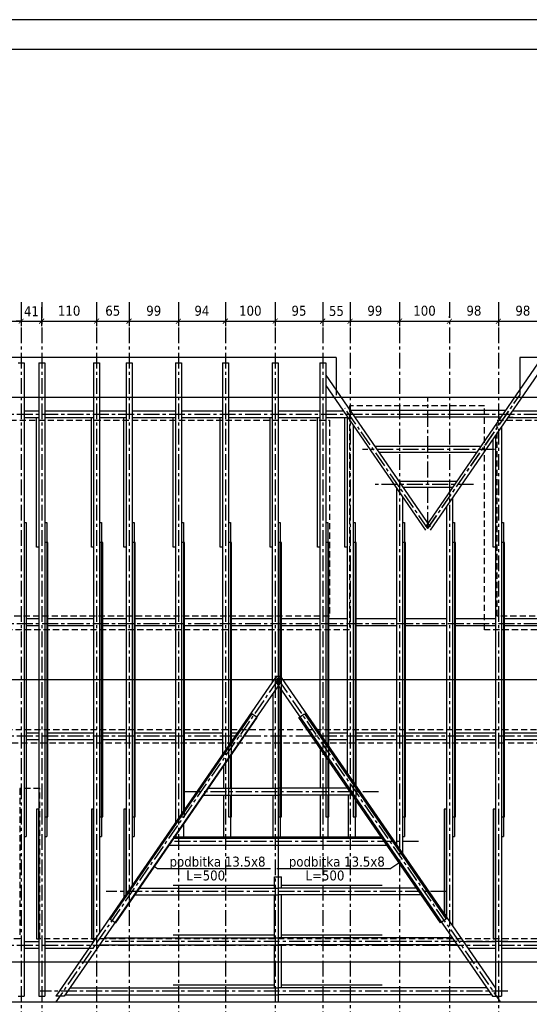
# Model space of a CAD drawing. Header units: millimetres. Extents: x 215282 to 249074, y 9058 to 27069.
# Tile 14 of 51: x 233114 to 234134, y 11713 to 13687. Entities that reach past the tile are written whole.
import ezdxf

# ---------------------------------------------------------------- set-up
doc = ezdxf.new("R2010")
doc.units = ezdxf.units.MM
doc.linetypes.add('CENTER', pattern=[50.8, 31.75, -6.35, 6.35, -6.35])
doc.linetypes.add('DASHED', pattern=[0.75, 0.5, -0.25])
for name, color, linetype in [('01-HM_podstawowa', 8, 'Continuous'), ('02-HM_osie', 8, 'CENTER'), ('04-HM_kontur', 4, 'Continuous')]:
    doc.layers.add(name, color=color, linetype=linetype)
doc.styles.add('HM_standard', font='tahoma.ttf')
doc.dimstyles.new('S100', dxfattribs={"dimscale": 10, "dimtxt": 2, "dimasz": 1, "dimexe": 1, "dimexo": 1, "dimgap": 1, "dimtad": 0, "dimdec": 1, "dimrnd": 0.5, "dimdsep": 46, "dimtxsty": 'HM_standard', "dimblk1": 'ARCHTICK', "dimblk2": 'ARCHTICK', "dimsah": 1, "dimcen": -3, "dimdle": 1, "dimclrt": 256, "dimadec": 0, "dimazin": 0, "dimtfac": 0.8, "dimtdec": 1, "dimtix": 1, "dimtmove": 2, "dimatfit": 3, "dimldrblk": 'ARCHTICK', "dimfxl": 1, "dimtvp": 1, "dimtolj": 1, "dimarcsym": 0})

# ---------------------------------------------------------------- blocks, each defined once
blk = doc.blocks.new('_ARCHTICK')
at = {"color": 0, "linetype": 'ByBlock', "const_width": 0.15}
blk.add_lwpolyline([(-0.5, -0.5), (0.5, 0.5)], dxfattribs=at)
blk = doc.blocks.new('*D247')
at = {"layer": '01-HM_podstawowa', "color": 0, "lineweight": -2, "ltscale": 3, "transparency": 16777216}
for p, q in [((224243, 20196.2), (224243, 20158.1)), ((224346, 20196.2), (224346, 20158.1)), ((224233, 20168.1), (224356, 20168.1))]:
    blk.add_line(p, q, dxfattribs=at)
at = {"layer": 'Defpoints', "color": 0, "transparency": 16777216}
for p in [(224243, 20206.2), (224346, 20206.2), (224346, 20168.1)]:
    blk.add_point(p, dxfattribs=at)
at = {"layer": '01-HM_podstawowa', "color": 0, "lineweight": -2, "ltscale": 3, "transparency": 16777216, "xscale": 10, "yscale": 10, "zscale": 10, "rotation": 180}
blk.add_blockref('_ARCHTICK', (224243, 20168.1), dxfattribs=at)
at = {"layer": '01-HM_podstawowa', "color": 0, "lineweight": -2, "ltscale": 3, "transparency": 16777216, "xscale": 10, "yscale": 10, "zscale": 10}
blk.add_blockref('_ARCHTICK', (224346, 20168.1), dxfattribs=at)
at = {"layer": '01-HM_podstawowa', "ltscale": 3, "transparency": 16777216, "insert": (224294.5, 20188.9), "char_height": 20, "attachment_point": 5, "style": 'HM_standard'}
blk.add_mtext('\\A1;103', dxfattribs=at)
blk = doc.blocks.new('*D248')
at = {"layer": '01-HM_podstawowa', "color": 0, "lineweight": -2, "ltscale": 3, "transparency": 16777216}
for p, q in [((224346, 20196.2), (224346, 20158.1)), ((224387, 20196.2), (224387, 20158.1)), ((224336, 20168.1), (224397, 20168.1)), ((224346, 20168.1), (224336, 20168.1)), ((224387, 20168.1), (224397, 20168.1))]:
    blk.add_line(p, q, dxfattribs=at)
at = {"layer": 'Defpoints', "color": 0, "transparency": 16777216}
for p in [(224346, 20206.2), (224387, 20206.2), (224387, 20168.1)]:
    blk.add_point(p, dxfattribs=at)
at = {"layer": '01-HM_podstawowa', "color": 0, "lineweight": -2, "ltscale": 3, "transparency": 16777216, "xscale": 10, "yscale": 10, "zscale": 10}
blk.add_blockref('_ARCHTICK', (224346, 20168.1), dxfattribs=at)
at = {"layer": '01-HM_podstawowa', "color": 0, "lineweight": -2, "ltscale": 3, "transparency": 16777216, "xscale": 10, "yscale": 10, "zscale": 10, "rotation": 180}
blk.add_blockref('_ARCHTICK', (224387, 20168.1), dxfattribs=at)
at = {"layer": '01-HM_podstawowa', "ltscale": 3, "transparency": 16777216, "insert": (224366.5, 20188.1), "char_height": 20, "attachment_point": 5, "style": 'HM_standard'}
blk.add_mtext('\\A1;41', dxfattribs=at)
blk = doc.blocks.new('*D249')
at = {"layer": '01-HM_podstawowa', "color": 0, "lineweight": -2, "ltscale": 3, "transparency": 16777216}
for p, q in [((224387, 20196.2), (224387, 20158.1)), ((224497, 20196.2), (224497, 20158.1)), ((224377, 20168.1), (224507, 20168.1))]:
    blk.add_line(p, q, dxfattribs=at)
at = {"layer": 'Defpoints', "color": 0, "transparency": 16777216}
for p in [(224387, 20206.2), (224497, 20206.2), (224497, 20168.1)]:
    blk.add_point(p, dxfattribs=at)
at = {"layer": '01-HM_podstawowa', "color": 0, "lineweight": -2, "ltscale": 3, "transparency": 16777216, "xscale": 10, "yscale": 10, "zscale": 10, "rotation": 180}
blk.add_blockref('_ARCHTICK', (224387, 20168.1), dxfattribs=at)
at = {"layer": '01-HM_podstawowa', "color": 0, "lineweight": -2, "ltscale": 3, "transparency": 16777216, "xscale": 10, "yscale": 10, "zscale": 10}
blk.add_blockref('_ARCHTICK', (224497, 20168.1), dxfattribs=at)
at = {"layer": '01-HM_podstawowa', "ltscale": 3, "transparency": 16777216, "insert": (224442, 20188.9), "char_height": 20, "attachment_point": 5, "style": 'HM_standard'}
blk.add_mtext('\\A1;110', dxfattribs=at)
blk = doc.blocks.new('*D250')
at = {"layer": '01-HM_podstawowa', "color": 0, "lineweight": -2, "ltscale": 3, "transparency": 16777216}
for p, q in [((224497, 20196.2), (224497, 20158.1)), ((224562, 20196.2), (224562, 20158.1)), ((224487, 20168.1), (224572, 20168.1))]:
    blk.add_line(p, q, dxfattribs=at)
at = {"layer": 'Defpoints', "color": 0, "transparency": 16777216}
for p in [(224497, 20206.2), (224562, 20206.2), (224562, 20168.1)]:
    blk.add_point(p, dxfattribs=at)
at = {"layer": '01-HM_podstawowa', "color": 0, "lineweight": -2, "ltscale": 3, "transparency": 16777216, "xscale": 10, "yscale": 10, "zscale": 10, "rotation": 180}
blk.add_blockref('_ARCHTICK', (224497, 20168.1), dxfattribs=at)
at = {"layer": '01-HM_podstawowa', "color": 0, "lineweight": -2, "ltscale": 3, "transparency": 16777216, "xscale": 10, "yscale": 10, "zscale": 10}
blk.add_blockref('_ARCHTICK', (224562, 20168.1), dxfattribs=at)
at = {"layer": '01-HM_podstawowa', "ltscale": 3, "transparency": 16777216, "insert": (224529.5, 20188.9), "char_height": 20, "attachment_point": 5, "style": 'HM_standard'}
blk.add_mtext('\\A1;65', dxfattribs=at)
blk = doc.blocks.new('*D251')
at = {"layer": '01-HM_podstawowa', "color": 0, "lineweight": -2, "ltscale": 3, "transparency": 16777216}
for p, q in [((224562, 20186.2), (224562, 20158.1)), ((224661, 20196.2), (224661, 20158.1)), ((224552, 20168.1), (224671, 20168.1))]:
    blk.add_line(p, q, dxfattribs=at)
at = {"layer": 'Defpoints', "color": 0, "transparency": 16777216}
for p in [(224661, 20206.2), (224562, 20196.2), (224661, 20168.1)]:
    blk.add_point(p, dxfattribs=at)
at = {"layer": '01-HM_podstawowa', "color": 0, "lineweight": -2, "ltscale": 3, "transparency": 16777216, "xscale": 10, "yscale": 10, "zscale": 10, "rotation": 180}
blk.add_blockref('_ARCHTICK', (224562, 20168.1), dxfattribs=at)
at = {"layer": '01-HM_podstawowa', "color": 0, "lineweight": -2, "ltscale": 3, "transparency": 16777216, "xscale": 10, "yscale": 10, "zscale": 10}
blk.add_blockref('_ARCHTICK', (224661, 20168.1), dxfattribs=at)
at = {"layer": '01-HM_podstawowa', "ltscale": 3, "transparency": 16777216, "insert": (224611.5, 20188.9), "char_height": 20, "attachment_point": 5, "style": 'HM_standard'}
blk.add_mtext('\\A1;99', dxfattribs=at)
blk = doc.blocks.new('*D252')
at = {"layer": '01-HM_podstawowa', "color": 0, "lineweight": -2, "ltscale": 3, "transparency": 16777216}
for p, q in [((224661, 20196.2), (224661, 20158.1)), ((224755, 20196.2), (224755, 20158.1)), ((224651, 20168.1), (224765, 20168.1))]:
    blk.add_line(p, q, dxfattribs=at)
at = {"layer": 'Defpoints', "color": 0, "transparency": 16777216}
for p in [(224661, 20206.2), (224755, 20206.2), (224755, 20168.1)]:
    blk.add_point(p, dxfattribs=at)
at = {"layer": '01-HM_podstawowa', "color": 0, "lineweight": -2, "ltscale": 3, "transparency": 16777216, "xscale": 10, "yscale": 10, "zscale": 10, "rotation": 180}
blk.add_blockref('_ARCHTICK', (224661, 20168.1), dxfattribs=at)
at = {"layer": '01-HM_podstawowa', "color": 0, "lineweight": -2, "ltscale": 3, "transparency": 16777216, "xscale": 10, "yscale": 10, "zscale": 10}
blk.add_blockref('_ARCHTICK', (224755, 20168.1), dxfattribs=at)
at = {"layer": '01-HM_podstawowa', "ltscale": 3, "transparency": 16777216, "insert": (224708, 20188.9), "char_height": 20, "attachment_point": 5, "style": 'HM_standard'}
blk.add_mtext('\\A1;94', dxfattribs=at)
blk = doc.blocks.new('*D253')
at = {"layer": '01-HM_podstawowa', "color": 0, "lineweight": -2, "ltscale": 3, "transparency": 16777216}
for p, q in [((224755, 20196.2), (224755, 20158.1)), ((224855, 20196.2), (224855, 20158.1)), ((224745, 20168.1), (224865, 20168.1))]:
    blk.add_line(p, q, dxfattribs=at)
at = {"layer": 'Defpoints', "color": 0, "transparency": 16777216}
for p in [(224755, 20206.2), (224855, 20206.2), (224855, 20168.1)]:
    blk.add_point(p, dxfattribs=at)
at = {"layer": '01-HM_podstawowa', "color": 0, "lineweight": -2, "ltscale": 3, "transparency": 16777216, "xscale": 10, "yscale": 10, "zscale": 10, "rotation": 180}
blk.add_blockref('_ARCHTICK', (224755, 20168.1), dxfattribs=at)
at = {"layer": '01-HM_podstawowa', "color": 0, "lineweight": -2, "ltscale": 3, "transparency": 16777216, "xscale": 10, "yscale": 10, "zscale": 10}
blk.add_blockref('_ARCHTICK', (224855, 20168.1), dxfattribs=at)
at = {"layer": '01-HM_podstawowa', "ltscale": 3, "transparency": 16777216, "insert": (224805, 20188.9), "char_height": 20, "attachment_point": 5, "style": 'HM_standard'}
blk.add_mtext('\\A1;100', dxfattribs=at)
blk = doc.blocks.new('*D254')
at = {"layer": '01-HM_podstawowa', "color": 0, "lineweight": -2, "ltscale": 3, "transparency": 16777216}
for p, q in [((224855, 20196.2), (224855, 20158.1)), ((224950, 20196.2), (224950, 20158.1)), ((224845, 20168.1), (224960, 20168.1))]:
    blk.add_line(p, q, dxfattribs=at)
at = {"layer": 'Defpoints', "color": 0, "transparency": 16777216}
for p in [(224855, 20206.2), (224950, 20206.2), (224950, 20168.1)]:
    blk.add_point(p, dxfattribs=at)
at = {"layer": '01-HM_podstawowa', "color": 0, "lineweight": -2, "ltscale": 3, "transparency": 16777216, "xscale": 10, "yscale": 10, "zscale": 10, "rotation": 180}
blk.add_blockref('_ARCHTICK', (224855, 20168.1), dxfattribs=at)
at = {"layer": '01-HM_podstawowa', "color": 0, "lineweight": -2, "ltscale": 3, "transparency": 16777216, "xscale": 10, "yscale": 10, "zscale": 10}
blk.add_blockref('_ARCHTICK', (224950, 20168.1), dxfattribs=at)
at = {"layer": '01-HM_podstawowa', "ltscale": 3, "transparency": 16777216, "insert": (224902.5, 20188.9), "char_height": 20, "attachment_point": 5, "style": 'HM_standard'}
blk.add_mtext('\\A1;95', dxfattribs=at)
blk = doc.blocks.new('*D255')
at = {"layer": '01-HM_podstawowa', "color": 0, "lineweight": -2, "ltscale": 3, "transparency": 16777216}
for p, q in [((224950, 20196.2), (224950, 20158.1)), ((225005, 20196.2), (225005, 20158.1)), ((224940, 20168.1), (225015, 20168.1))]:
    blk.add_line(p, q, dxfattribs=at)
at = {"layer": 'Defpoints', "color": 0, "transparency": 16777216}
for p in [(224950, 20206.2), (225005, 20206.2), (225005, 20168.1)]:
    blk.add_point(p, dxfattribs=at)
at = {"layer": '01-HM_podstawowa', "color": 0, "lineweight": -2, "ltscale": 3, "transparency": 16777216, "xscale": 10, "yscale": 10, "zscale": 10, "rotation": 180}
blk.add_blockref('_ARCHTICK', (224950, 20168.1), dxfattribs=at)
at = {"layer": '01-HM_podstawowa', "color": 0, "lineweight": -2, "ltscale": 3, "transparency": 16777216, "xscale": 10, "yscale": 10, "zscale": 10}
blk.add_blockref('_ARCHTICK', (225005, 20168.1), dxfattribs=at)
at = {"layer": '01-HM_podstawowa', "ltscale": 3, "transparency": 16777216, "insert": (224977.5, 20188.5), "char_height": 20, "attachment_point": 5, "style": 'HM_standard'}
blk.add_mtext('\\A1;55', dxfattribs=at)
blk = doc.blocks.new('*D256')
at = {"layer": '01-HM_podstawowa', "color": 0, "lineweight": -2, "ltscale": 3, "transparency": 16777216}
for p, q in [((225005, 20196.2), (225005, 20158.1)), ((225104, 20196.2), (225104, 20158.1)), ((224995, 20168.1), (225114, 20168.1))]:
    blk.add_line(p, q, dxfattribs=at)
at = {"layer": 'Defpoints', "color": 0, "transparency": 16777216}
for p in [(225005, 20206.2), (225104, 20206.2), (225104, 20168.1)]:
    blk.add_point(p, dxfattribs=at)
at = {"layer": '01-HM_podstawowa', "color": 0, "lineweight": -2, "ltscale": 3, "transparency": 16777216, "xscale": 10, "yscale": 10, "zscale": 10, "rotation": 180}
blk.add_blockref('_ARCHTICK', (225005, 20168.1), dxfattribs=at)
at = {"layer": '01-HM_podstawowa', "color": 0, "lineweight": -2, "ltscale": 3, "transparency": 16777216, "xscale": 10, "yscale": 10, "zscale": 10}
blk.add_blockref('_ARCHTICK', (225104, 20168.1), dxfattribs=at)
at = {"layer": '01-HM_podstawowa', "ltscale": 3, "transparency": 16777216, "insert": (225054.5, 20188.9), "char_height": 20, "attachment_point": 5, "style": 'HM_standard'}
blk.add_mtext('\\A1;99', dxfattribs=at)
blk = doc.blocks.new('*D257')
at = {"layer": '01-HM_podstawowa', "color": 0, "lineweight": -2, "ltscale": 3, "transparency": 16777216}
for p, q in [((225104, 20196.2), (225104, 20158.1)), ((225094, 20168.1), (225214, 20168.1)), ((225204, 20174.8), (225204, 20178.1))]:
    blk.add_line(p, q, dxfattribs=at)
at = {"layer": 'Defpoints', "color": 0, "transparency": 16777216}
for p in [(225104, 20206.2), (225204, 20168.1), (225204, 20164.8)]:
    blk.add_point(p, dxfattribs=at)
at = {"layer": '01-HM_podstawowa', "color": 0, "lineweight": -2, "ltscale": 3, "transparency": 16777216, "xscale": 10, "yscale": 10, "zscale": 10, "rotation": 180}
blk.add_blockref('_ARCHTICK', (225104, 20168.1), dxfattribs=at)
at = {"layer": '01-HM_podstawowa', "color": 0, "lineweight": -2, "ltscale": 3, "transparency": 16777216, "xscale": 10, "yscale": 10, "zscale": 10}
blk.add_blockref('_ARCHTICK', (225204, 20168.1), dxfattribs=at)
at = {"layer": '01-HM_podstawowa', "ltscale": 3, "transparency": 16777216, "insert": (225154, 20188.9), "char_height": 20, "attachment_point": 5, "style": 'HM_standard'}
blk.add_mtext('\\A1;100', dxfattribs=at)
blk = doc.blocks.new('*D258')
at = {"layer": '01-HM_podstawowa', "color": 0, "lineweight": -2, "ltscale": 3, "transparency": 16777216}
for p, q in [((225302, 20196.2), (225302, 20158.1)), ((225194, 20168.1), (225312, 20168.1)), ((225204, 20174.8), (225204, 20178.1))]:
    blk.add_line(p, q, dxfattribs=at)
at = {"layer": 'Defpoints', "color": 0, "transparency": 16777216}
for p in [(225302, 20206.2), (225204, 20164.8), (225302, 20168.1)]:
    blk.add_point(p, dxfattribs=at)
at = {"layer": '01-HM_podstawowa', "color": 0, "lineweight": -2, "ltscale": 3, "transparency": 16777216, "xscale": 10, "yscale": 10, "zscale": 10, "rotation": 180}
blk.add_blockref('_ARCHTICK', (225204, 20168.1), dxfattribs=at)
at = {"layer": '01-HM_podstawowa', "color": 0, "lineweight": -2, "ltscale": 3, "transparency": 16777216, "xscale": 10, "yscale": 10, "zscale": 10}
blk.add_blockref('_ARCHTICK', (225302, 20168.1), dxfattribs=at)
at = {"layer": '01-HM_podstawowa', "ltscale": 3, "transparency": 16777216, "insert": (225253, 20189), "char_height": 20, "attachment_point": 5, "style": 'HM_standard'}
blk.add_mtext('\\A1;98', dxfattribs=at)
blk = doc.blocks.new('*D259')
at = {"layer": '01-HM_podstawowa', "color": 0, "lineweight": -2, "ltscale": 3, "transparency": 16777216}
for p, q in [((225302, 20196.2), (225302, 20158.1)), ((225400, 20196.2), (225400, 20158.1)), ((225292, 20168.1), (225410, 20168.1))]:
    blk.add_line(p, q, dxfattribs=at)
at = {"layer": 'Defpoints', "color": 0, "transparency": 16777216}
for p in [(225302, 20206.2), (225400, 20206.2), (225400, 20168.1)]:
    blk.add_point(p, dxfattribs=at)
at = {"layer": '01-HM_podstawowa', "color": 0, "lineweight": -2, "ltscale": 3, "transparency": 16777216, "xscale": 10, "yscale": 10, "zscale": 10, "rotation": 180}
blk.add_blockref('_ARCHTICK', (225302, 20168.1), dxfattribs=at)
at = {"layer": '01-HM_podstawowa', "color": 0, "lineweight": -2, "ltscale": 3, "transparency": 16777216, "xscale": 10, "yscale": 10, "zscale": 10}
blk.add_blockref('_ARCHTICK', (225400, 20168.1), dxfattribs=at)
at = {"layer": '01-HM_podstawowa', "ltscale": 3, "transparency": 16777216, "insert": (225351, 20189), "char_height": 20, "attachment_point": 5, "style": 'HM_standard'}
blk.add_mtext('\\A1;98', dxfattribs=at)
blk = doc.blocks.new('rokwie')
at = {"layer": '01-HM_podstawowa', "color": 3}
for p, q in [((224340.04, 20084.29), (224352.04, 20084.29)), ((224352.04, 20084.29), (224352.04, 18814.29)), ((224381.04, 20084.29), (224381.04, 18814.29)), ((224381.04, 20084.29), (224393.04, 20084.29)), ((224393.04, 20084.29), (224393.04, 18814.29)), ((224491.04, 20084.29), (224503.04, 20084.29)), ((224491.04, 20084.29), (224491.04, 18924.5)), ((224491.04, 20084.29), (224503.04, 20084.29)), ((224491.04, 20084.29), (224491.04, 18924.5)), ((224503.04, 20084.29), (224503.04, 18941.92)), ((224503.04, 20084.29), (224503.04, 18941.92)), ((224556.04, 20084.29), (224568.04, 20084.29)), ((224556.04, 20084.29), (224556.04, 19018.86)), ((224568.04, 20084.29), (224568.04, 19036.28)), ((224655.04, 20084.29), (224667.04, 20084.29)), ((224655.04, 20084.29), (224655.04, 19162.58)), ((224667.04, 20084.29), (224667.04, 19180)), ((224749.04, 20084.29), (224761.04, 20084.29)), ((224749.04, 20084.29), (224749.04, 19299.04)), ((224749.04, 20084.29), (224761.04, 20084.29)), ((224749.04, 20084.29), (224749.04, 19299.04)), ((224761.04, 20084.29), (224761.04, 19316.46)), ((224761.04, 20084.29), (224761.04, 19316.46)), ((224849.04, 20084.29), (224861.04, 20084.29)), ((224849.04, 20084.29), (224849.04, 19444.21)), ((224861.04, 20084.29), (224861.04, 19449.29)), ((224944.04, 20084.29), (224956.04, 20084.29)), ((224944.04, 20084.29), (224944.04, 19341.14)), ((224956.04, 20084.29), (224956.04, 19323.72)), ((225382.02, 20084.29), (225155.76, 19755.84)), ((225394.04, 20080.59), (225165.64, 19749.03)), ((224956.04, 20060.12), (225165.64, 19755.84)), ((224956.04, 20038.97), (225155.76, 19749.03)), ((224352.04, 19988.11), (224381.04, 19988.11)), ((224393.04, 19988.11), (224491.04, 19988.11)), ((224503.04, 19988.11), (224556.04, 19988.11)), ((224568.04, 19988.11), (224655.04, 19988.11)), ((224667.04, 19988.11), (224749.04, 19988.11)), ((224761.04, 19988.11), (224849.04, 19988.11)), ((224861.04, 19988.11), (224944.04, 19988.11)), ((224956.04, 19988.11), (224991.07, 19988.11)), ((225316.48, 19989.14), (225004.93, 19989.14)), ((225330.33, 19988.11), (225394.04, 19988.11)), ((224352.04, 19974.61), (224381.04, 19974.61)), ((224393.04, 19974.61), (224491.04, 19974.61)), ((224503.04, 19974.61), (224556.04, 19974.61)), ((224568.04, 19974.61), (224655.04, 19974.61)), ((224667.04, 19974.61), (224749.04, 19974.61)), ((224761.04, 19974.61), (224849.04, 19974.61)), ((224861.04, 19974.61), (224944.04, 19974.61)), ((224956.04, 19974.61), (224999.04, 19974.61)), ((224999.04, 19976.54), (224999.04, 19261.29)), ((225307.18, 19975.64), (225014.23, 19975.64)), ((225321.03, 19974.61), (225394.04, 19974.61)), ((225331.37, 19974.61), (225321.03, 19974.61)), ((225011.04, 19959.12), (225011.04, 19243.87)), ((225308.04, 19955.74), (225308.04, 18814.29)), ((225296.04, 19938.32), (225296.04, 18814.29)), ((225266.64, 19916.8), (225054.77, 19916.8)), ((225258.37, 19904.8), (225063.03, 19904.8)), ((225218.42, 19846.8), (225102.99, 19846.8)), ((225098.04, 19832.83), (225098.04, 19117.58)), ((225210.15, 19834.8), (225111.25, 19834.8)), ((225110.04, 19815.41), (225110.04, 19100.16)), ((225210.04, 19813.48), (225210.04, 18954.99)), ((225198.04, 19796.06), (225198.04, 18972.41)), ((224352.04, 19764.29), (224356.04, 19764.29)), ((224356.04, 19764.29), (224356.04, 19134.29)), ((224393.04, 19764.29), (224397.04, 19764.29)), ((224397.04, 19764.29), (224397.04, 19134.29)), ((224503.04, 19764.29), (224507.04, 19764.29)), ((224503.04, 19764.29), (224507.04, 19764.29)), ((224507.04, 19764.29), (224507.04, 19134.29)), ((224507.04, 19764.29), (224507.04, 19134.29)), ((224568.04, 19764.29), (224572.04, 19764.29)), ((224572.04, 19764.29), (224572.04, 19134.29)), ((224667.04, 19764.29), (224671.04, 19764.29)), ((224671.04, 19764.29), (224671.04, 19185.81)), ((224761.04, 19764.29), (224765.04, 19764.29)), ((224761.04, 19764.29), (224765.04, 19764.29)), ((224765.04, 19764.29), (224765.04, 19322.26)), ((224765.04, 19764.29), (224765.04, 19322.26)), ((224861.04, 19764.29), (224865.04, 19764.29)), ((224865.04, 19764.29), (224865.04, 19449.17)), ((224956.04, 19764.29), (224960.04, 19764.29)), ((224960.04, 19764.29), (224960.04, 19317.91)), ((225011.04, 19764.29), (225015.04, 19764.29)), ((225015.04, 19764.29), (225015.04, 19238.07)), ((225110.04, 19764.29), (225114.04, 19764.29)), ((225114.04, 19764.29), (225114.04, 19134.29)), ((225210.04, 19764.29), (225214.04, 19764.29)), ((225214.04, 19764.29), (225214.04, 19134.29)), ((225308.04, 19764.29), (225312.04, 19764.29)), ((225312.04, 19764.29), (225312.04, 19134.29)), ((224356.04, 19571.55), (224381.04, 19571.55)), ((224397.04, 19571.55), (224491.04, 19571.55)), ((224507.04, 19571.55), (224556.04, 19571.55)), ((224572.04, 19571.55), (224655.04, 19571.55)), ((224671.04, 19571.55), (224749.04, 19571.55)), ((224765.04, 19571.55), (224849.04, 19571.55)), ((224865.04, 19571.55), (224944.04, 19571.55)), ((224960.04, 19571.55), (224999.04, 19571.55)), ((225015.04, 19571.55), (225098.04, 19571.55)), ((225114.04, 19571.55), (225198.04, 19571.55)), ((225214.04, 19571.55), (225296.04, 19571.55)), ((225312.04, 19571.55), (225394.04, 19571.55)), ((224356.04, 19558.03), (224381.04, 19558.03)), ((224397.04, 19558.03), (224491.04, 19558.03)), ((224507.04, 19558.03), (224556.04, 19558.03)), ((224572.04, 19558.03), (224655.04, 19558.03)), ((224671.04, 19558.03), (224749.04, 19558.03)), ((224765.04, 19558.03), (224849.04, 19558.03)), ((224865.04, 19558.03), (224944.04, 19558.03)), ((224960.04, 19558.03), (224999.04, 19558.03)), ((225015.04, 19558.03), (225098.04, 19558.03)), ((225114.04, 19558.03), (225198.04, 19558.03)), ((225214.04, 19558.03), (225296.04, 19558.03)), ((225312.04, 19558.03), (225394.04, 19558.03)), ((224855.27, 19453.26), (224415.12, 18814.29)), ((224866.8, 19453.26), (225296.04, 18830.14)), ((224340.04, 19449.29), (224352.04, 19449.29)), ((224381.04, 19449.29), (224393.04, 19449.29)), ((224866.8, 19445.32), (224432.12, 18814.29)), ((224491.04, 19449.29), (224503.04, 19449.29)), ((224491.04, 19449.29), (224503.04, 19449.29)), ((224556.04, 19449.29), (224568.04, 19449.29)), ((224655.04, 19449.29), (224667.04, 19449.29)), ((224749.04, 19449.29), (224761.04, 19449.29)), ((224749.04, 19449.29), (224761.04, 19449.29)), ((224849.04, 19449.29), (224861.04, 19449.29)), ((224855.27, 19445.32), (225289.96, 18814.29)), ((224944.04, 19449.29), (224956.04, 19449.29)), ((224999.04, 19449.29), (225011.04, 19449.29)), ((225098.04, 19449.29), (225110.04, 19449.29)), ((225198.04, 19449.29), (225210.04, 19449.29)), ((225296.04, 19449.29), (225308.04, 19449.29)), ((224850.04, 19420.98), (224850.04, 19231.29)), ((224865.04, 19431.14), (224865.04, 19134.06)), ((224356.04, 19342.79), (224381.04, 19342.79)), ((224397.04, 19342.79), (224491.04, 19342.79)), ((224507.04, 19342.79), (224556.04, 19342.79)), ((224572.04, 19342.79), (224655.04, 19342.79)), ((224671.04, 19342.79), (224749.04, 19342.79)), ((224765.04, 19342.79), (224779.17, 19342.79)), ((224960.04, 19342.79), (224999.04, 19342.79)), ((225015.04, 19342.79), (225098.04, 19342.79)), ((225114.04, 19342.79), (225198.04, 19342.79)), ((225214.04, 19342.79), (225296.04, 19342.79)), ((225312.04, 19342.79), (225394.04, 19342.79)), ((224356.04, 19329.29), (224381.04, 19329.29)), ((224397.04, 19329.29), (224491.04, 19329.29)), ((224507.04, 19329.29), (224556.04, 19329.29)), ((224572.04, 19329.29), (224655.04, 19329.29)), ((224671.04, 19329.29), (224749.04, 19329.29)), ((224765.04, 19329.29), (224769.88, 19329.29)), ((224945.04, 19315.01), (224945.04, 19231.29)), ((224960.04, 19329.29), (224999.04, 19329.29)), ((225015.04, 19329.29), (225098.04, 19329.29)), ((225114.04, 19329.29), (225198.04, 19329.29)), ((225214.04, 19329.29), (225296.04, 19329.29)), ((225312.04, 19329.29), (225394.04, 19329.29)), ((224765.04, 19297.59), (224765.04, 19231.29)), ((224960.04, 19293.23), (224960.04, 19231.29)), ((224751.04, 19277.26), (224751.04, 19231.29)), ((224709.39, 19217.29), (224860.7, 19217.29)), ((224719.03, 19231.29), (224860.7, 19231.29)), ((224751.04, 19217.29), (224751.04, 19134.06)), ((224765.04, 19217.29), (224765.04, 19134.06)), ((224850.04, 19217.29), (224850.04, 19134.06)), ((225002.37, 19231.29), (224860.7, 19231.29)), ((225012.02, 19217.29), (224860.7, 19217.29)), ((224945.04, 19217.29), (224945.04, 19134.06)), ((224960.04, 19217.29), (224960.04, 19134.06)), ((225001.04, 19233.71), (225001.04, 19231.29)), ((225001.04, 19217.29), (225001.04, 19134.06)), ((225015.04, 19213.39), (225015.04, 19134.06)), ((224671.04, 19161.13), (224671.04, 19134.06)), ((224656.04, 19139.35), (224656.04, 19134.06)), ((224352.04, 19134.29), (224356.04, 19134.29)), ((224393.04, 19134.29), (224397.04, 19134.29)), ((224503.04, 19134.29), (224507.04, 19134.29)), ((224503.04, 19134.29), (224507.04, 19134.29)), ((224568.04, 19134.29), (224572.04, 19134.29)), ((224640.5, 19117.29), (225080.9, 19117.29)), ((224650.15, 19134.06), (225069.35, 19134.06)), ((224650.15, 19131.29), (225071.26, 19131.29)), ((225110.04, 19134.29), (225114.04, 19134.29)), ((225210.04, 19134.29), (225214.04, 19134.29)), ((225308.04, 19134.29), (225312.04, 19134.29)), ((224650.15, 19037.1), (224853.7, 19037.1)), ((224853.7, 19053.57), (224867.7, 19053.57)), ((224853.7, 19031.29), (224853.7, 19053.57)), ((224867.7, 19031.29), (224867.7, 19053.57)), ((224867.7, 19037.1), (225069.35, 19037.1)), ((224571.62, 19017.29), (224860.7, 19017.29)), ((224581.26, 19031.29), (224860.7, 19031.29)), ((224853.7, 18931.29), (224853.7, 19017.29)), ((225140.14, 19031.29), (224860.7, 19031.29)), ((225149.79, 19017.29), (224860.7, 19017.29)), ((224867.7, 18931.29), (224867.7, 19017.29)), ((224352.04, 18923.97), (224381.04, 18923.97)), ((224393.04, 18923.97), (224491.04, 18923.97)), ((224512.38, 18931.29), (224860.7, 18931.29)), ((224650.15, 18937.1), (224853.7, 18937.1)), ((225209.03, 18931.29), (224860.7, 18931.29)), ((224867.7, 18937.1), (225069.35, 18937.1)), ((225231.41, 18923.97), (225296.04, 18923.97)), ((225308.04, 18923.97), (225394.04, 18923.97)), ((224352.04, 18910.47), (224381.04, 18910.47)), ((224393.04, 18910.47), (224491.04, 18910.47)), ((224502.73, 18917.29), (224860.7, 18917.29)), ((224853.7, 18831.29), (224853.7, 18917.29)), ((225218.67, 18917.29), (224860.7, 18917.29)), ((224867.7, 18831.29), (224867.7, 18917.29)), ((225240.71, 18910.47), (225296.04, 18910.47)), ((225308.04, 18910.47), (225394.04, 18910.47)), ((224443.49, 18831.29), (224860.7, 18831.29)), ((224650.15, 18837.1), (224853.7, 18837.1)), ((225277.92, 18831.29), (224860.7, 18831.29)), ((224867.7, 18837.1), (225069.35, 18837.1)), ((224340.04, 18814.29), (224352.04, 18814.29)), ((224381.04, 18814.29), (224393.04, 18814.29)), ((224432.12, 18814.29), (224415.12, 18814.29)), ((224433.85, 18817.29), (224860.7, 18817.29)), ((225287.56, 18817.29), (224860.7, 18817.29)), ((225289.96, 18814.29), (225308.04, 18814.29))]:
    blk.add_line(p, q, dxfattribs=at)
at = {"layer": '02-HM_osie'}
for p, q in [((224346.04, 20206.24), (224346.04, 18680.48)), ((224387.04, 20206.24), (224387.04, 18680.48)), ((224497.04, 20206.24), (224497.04, 18680.48)), ((224562.04, 20206.24), (224562.04, 18680.48)), ((224661.04, 20206.24), (224661.04, 18680.48)), ((224755.04, 20206.24), (224755.04, 18680.48)), ((224855.04, 20206.24), (224855.04, 18680.48)), ((224950.04, 20206.24), (224950.04, 18680.48)), ((225005.04, 20206.24), (225005.04, 18680.48)), ((225104.04, 20206.24), (225104.04, 18680.48)), ((225204.04, 20206.24), (225204.04, 18680.48)), ((225302.04, 20206.24), (225302.04, 18680.48)), ((225160.09, 19752.15), (225341.77, 20015.29)), ((225160.7, 19752.43), (225344.7, 20019.54)), ((225160.7, 19753.04), (225160.7, 20015.29)), ((225160.7, 19752.43), (224994.37, 19993.9)), ((225294.47, 19910.8), (225030.02, 19910.8)), ((225252.16, 19840.8), (225050.71, 19840.8)), ((225062.09, 19224.29), (224671.04, 19224.29)), ((225142.28, 19124.29), (224645.33, 19124.29)), ((225198.04, 19024.29), (224516.27, 19024.29)), ((225320.88, 18924.29), (224507.55, 18924.29)), ((225320.88, 18824.29), (224384.18, 18824.29))]:
    blk.add_line(p, q, dxfattribs=at)
at = {"layer": '01-HM_podstawowa', "color": 1, "ltscale": 3}
for base, p1, p2, picture, middle in [((224346.04, 20168.07), (224243.04, 20206.24), (224346.04, 20206.24), '*D247', (224294.54, 20188.9)), ((224387.04, 20168.07), (224346.04, 20206.24), (224387.04, 20206.24), '*D248', (224366.54, 20188.13)), ((224497.04, 20168.07), (224387.04, 20206.24), (224497.04, 20206.24), '*D249', (224442.04, 20188.89)), ((224562.04, 20168.07), (224497.04, 20206.24), (224562.04, 20206.24), '*D250', (224529.54, 20188.86)), ((224661.04, 20168.07), (224562.04, 20196.24), (224661.04, 20206.24), '*D251', (224611.54, 20188.86)), ((224755.04, 20168.07), (224661.04, 20206.24), (224755.04, 20206.24), '*D252', (224708.04, 20188.86)), ((224855.04, 20168.07), (224755.04, 20206.24), (224855.04, 20206.24), '*D253', (224805.04, 20188.89)), ((224950.04, 20168.07), (224855.04, 20206.24), (224950.04, 20206.24), '*D254', (224902.54, 20188.89)), ((225005.04, 20168.07), (224950.04, 20206.24), (225005.04, 20206.24), '*D255', (224977.54, 20188.48)), ((225104.04, 20168.07), (225005.04, 20206.24), (225104.04, 20206.24), '*D256', (225054.54, 20188.86)), ((225204.04, 20168.07), (225104.04, 20206.24), (225204.04, 20164.82), '*D257', (225154.04, 20188.89)), ((225302.04, 20168.07), (225204.04, 20164.82), (225302.04, 20206.24), '*D258', (225253.04, 20188.98)), ((225400.04, 20168.07), (225302.04, 20206.24), (225400.04, 20206.24), '*D259', (225351.04, 20188.98))]:
    dim = blk.add_linear_dim(base=base, p1=p1, p2=p2, dimstyle='S100', dxfattribs=at)
    dim.commit()
    dim.dimension.update_dxf_attribs({"geometry": picture, "text_midpoint": middle})

msp = doc.modelspace()

# ---------------------------------------------------------------- linework, layer by layer
at = {"layer": '01-HM_podstawowa', "color": 1, "ltscale": 3}
for p, q in [((233747.22, 13009.78), (233747.22, 12934.04)), ((234115.22, 13009.78), (234115.22, 12934.04)), ((229935.63, 12363.78), (234681.22, 12363.78)), ((233625.22, 12357.78), (233637.22, 12369.78)), ((233625.22, 12369.78), (233637.22, 12357.78)), ((233631.22, 12363.78), (233631.22, 11717.78))]:
    msp.add_line(p, q, dxfattribs=at)
at = {"layer": '01-HM_podstawowa', "ltscale": 3}
for p, q in [((233389.41, 11983.99), (233383.29, 11988.21)), ((233855.26, 11983.99), (233873.42, 11996.51)), ((233616.26, 11983.99), (233389.41, 11983.99)), ((233855.26, 11983.99), (233628.41, 11983.99))]:
    msp.add_line(p, q, dxfattribs=at)
for points in [[(229482.37, 10717.25), (235482.37, 10717.25), (235482.37, 13687.25), (229482.37, 13687.25)], [(229732.37, 10777.25), (235422.37, 10777.25), (235422.37, 13627.25), (229732.37, 13627.25)]]:
    msp.add_lwpolyline(points, close=True, dxfattribs=at)
at = {"layer": '01-HM_podstawowa', "color": 1, "ltscale": 3}
for points in [[(231047.22, 13009.78), (230055.22, 13009.78), (230055.22, 11717.78), (235107.22, 11717.78), (235107.22, 13009.78), (234115.22, 13009.78)], [(233747.22, 13009.78), (231415.22, 13009.78)]]:
    msp.add_lwpolyline(points, dxfattribs=at)
for points in [[(230135.22, 11797.78), (235027.22, 11797.78), (235027.22, 12929.78), (230135.22, 12929.78)], [(233637.22, 12369.78), (233625.22, 12369.78), (233625.22, 12357.78), (233637.22, 12357.78)]]:
    msp.add_lwpolyline(points, close=True, dxfattribs=at)
at = {"layer": '01-HM_podstawowa', "color": 3, "linetype": 'DASHED', "ltscale": 25}
for points in [[(230217.97, 12463.89), (230217.97, 12263.89), (234955.97, 12263.89), (234955.97, 12463.89), (234044.97, 12463.89), (234044.97, 12912.89), (233773.97, 12912.89), (233773.97, 12463.89), (231398.97, 12463.89), (231398.97, 12912.89), (231125.97, 12912.89), (231125.97, 12463.89), (230217.97, 12463.89)], [(231425.97, 12490.89), (231425.97, 12883.89), (233733.97, 12883.89), (233733.97, 12490.89), (232922.97, 12490.89), (232922.97, 12549.89), (232862.97, 12549.89), (232862.97, 12490.89), (232322.97, 12490.89), (232322.97, 12549.39), (232262.97, 12549.39), (232262.97, 12490.89), (231722.97, 12490.89), (231722.97, 12550.39), (231662.97, 12550.39), (231662.97, 12490.89), (231425.97, 12490.89)], [(234069.97, 12883.89), (234955.97, 12883.89), (234955.97, 12490.89), (234454.97, 12490.89), (234454.97, 12658.08), (234408.97, 12658.89), (234408.97, 12490.89), (234069.97, 12490.89), (234069.97, 12883.89)], [(234955.97, 11843.89), (233153.97, 11843.89), (233153.97, 12145.39), (233113.97, 12145.39), (233113.97, 11843.89), (231806.97, 11843.89), (231806.97, 12167.39), (231760.97, 12167.39), (231760.97, 11843.89), (230217.97, 11843.89), (230217.97, 12236.89), (231068.97, 12236.89), (231104.66, 12236.89), (232470.97, 12236.89), (232470.97, 12160.89), (232516.97, 12160.89), (232516.97, 12236.89), (234396.97, 12236.89), (234406.97, 12236.89), (234406.97, 12089.89), (234453.97, 12089.89), (234453.97, 12236.89), (234955.97, 12236.89), (234955.97, 11843.89)]]:
    msp.add_lwpolyline(points, dxfattribs=at)
at = {"layer": '02-HM_osie', "color": 1}
for p, q in [((229856.64, 12896.28), (235408.83, 12896.28)), ((229856.64, 12476.28), (235408.83, 12476.28)), ((229856.64, 12251.28), (235408.83, 12251.28)), ((229856.64, 11831.28), (235408.83, 11831.28))]:
    msp.add_line(p, q, dxfattribs=at)
at = {"layer": '02-HM_osie'}
for q in [(233186.22, 11717.78), (234076.22, 11717.78)]:
    msp.add_line((233631.22, 12363.78), q, dxfattribs=at)
at = {"layer": '04-HM_kontur', "ltscale": 3}
for points in [[(233147.05, 12889.1), (233151.55, 12889.1), (233151.55, 12629.1), (233147.05, 12629.1)], [(233257.05, 12889.1), (233261.55, 12889.1), (233261.55, 12629.1), (233257.05, 12629.1)], [(233322.05, 12889.1), (233326.55, 12889.1), (233326.55, 12629.1), (233322.05, 12629.1)], [(233421.05, 12889.1), (233425.55, 12889.1), (233425.55, 12629.1), (233421.05, 12629.1)], [(233515.05, 12889.1), (233519.55, 12889.1), (233519.55, 12629.1), (233515.05, 12629.1)], [(233615.05, 12889.1), (233619.55, 12889.1), (233619.55, 12629.1), (233615.05, 12629.1)], [(233710.05, 12889.1), (233714.55, 12889.1), (233714.55, 12629.1), (233710.05, 12629.1)], [(233765.05, 12889.1), (233769.55, 12889.1), (233769.55, 12629.1), (233765.05, 12629.1)], [(233163.75, 12088.78), (233169.75, 12088.78), (233169.75, 12638.78), (233163.75, 12638.78)], [(233273.75, 12088.78), (233279.75, 12088.78), (233279.75, 12638.78), (233273.75, 12638.78)], [(233338.75, 12088.78), (233344.75, 12088.78), (233344.75, 12638.78), (233338.75, 12638.78)], [(233437.75, 12088.78), (233443.75, 12088.78), (233443.75, 12638.78), (233437.75, 12638.78)], [(233531.75, 12088.78), (233537.75, 12088.78), (233537.75, 12638.78), (233531.75, 12638.78)], [(233631.75, 12088.78), (233637.75, 12088.78), (233637.75, 12638.78), (233631.75, 12638.78)], [(233726.75, 12088.78), (233732.75, 12088.78), (233732.75, 12638.78), (233726.75, 12638.78)], [(233781.75, 12088.78), (233787.75, 12088.78), (233787.75, 12638.78), (233781.75, 12638.78)], [(233880.75, 12088.78), (233886.75, 12088.78), (233886.75, 12638.78), (233880.75, 12638.78)], [(233980.75, 12088.78), (233986.75, 12088.78), (233986.75, 12638.78), (233980.75, 12638.78)], [(234078.75, 12088.78), (234084.75, 12088.78), (234084.75, 12638.78), (234078.75, 12638.78)], [(234078.75, 12088.78), (234084.75, 12088.78), (234084.75, 12638.78), (234078.75, 12638.78)], [(233305.87, 11875.81), (233589.51, 12287.57), (233578.39, 12295.23), (233294.75, 11883.47)], [(233956.56, 11875.81), (233672.92, 12287.57), (233684.04, 12295.23), (233967.68, 11883.47)], [(233147.05, 11843.86), (233151.55, 11843.86), (233151.55, 12103.86), (233147.05, 12103.86)], [(233257.05, 11843.86), (233261.55, 11843.86), (233261.55, 12103.86), (233257.05, 12103.86)], [(234062.05, 11843.86), (234066.55, 11843.86), (234066.55, 12103.86), (234062.05, 12103.86)], [(234062.05, 11843.86), (234066.55, 11843.86), (234066.55, 12103.86), (234062.05, 12103.86)]]:
    msp.add_lwpolyline(points, close=True, dxfattribs=at)
for points in [[(234066.55, 12852.81), (234066.55, 12629.1), (234062.05, 12629.1), (234062.05, 12846.28)], [(234066.55, 12852.81), (234066.55, 12629.1), (234062.05, 12629.1), (234062.05, 12846.28)], [(233326.55, 11933.35), (233326.55, 12103.86), (233322.05, 12103.86), (233322.05, 11926.82)], [(233968.55, 11886.9), (233968.55, 12103.86), (233964.05, 12103.86), (233964.05, 11893.43)]]:
    msp.add_lwpolyline(points, dxfattribs=at)

# ---------------------------------------------------------------- block references
at = {"layer": '01-HM_podstawowa', "color": 1, "ltscale": 3}
msp.add_blockref('rokwie', (8770.51, -7085.51), dxfattribs=at)

# ---------------------------------------------------------------- texts
at = {"layer": '01-HM_podstawowa', "ltscale": 3, "style": 'HM_standard'}
for s, p in [('podbitka 13.5x8 ', (233413.73, 11988.69)), ('podbitka 13.5x8 ', (233652.72, 11988.69)), (' L=500   ', (233439.61, 11960.92)), (' L=500   ', (233678.6, 11960.92))]:
    msp.add_text(s, height=20, dxfattribs=at).set_placement(p)

doc.saveas('drawing.dxf')
